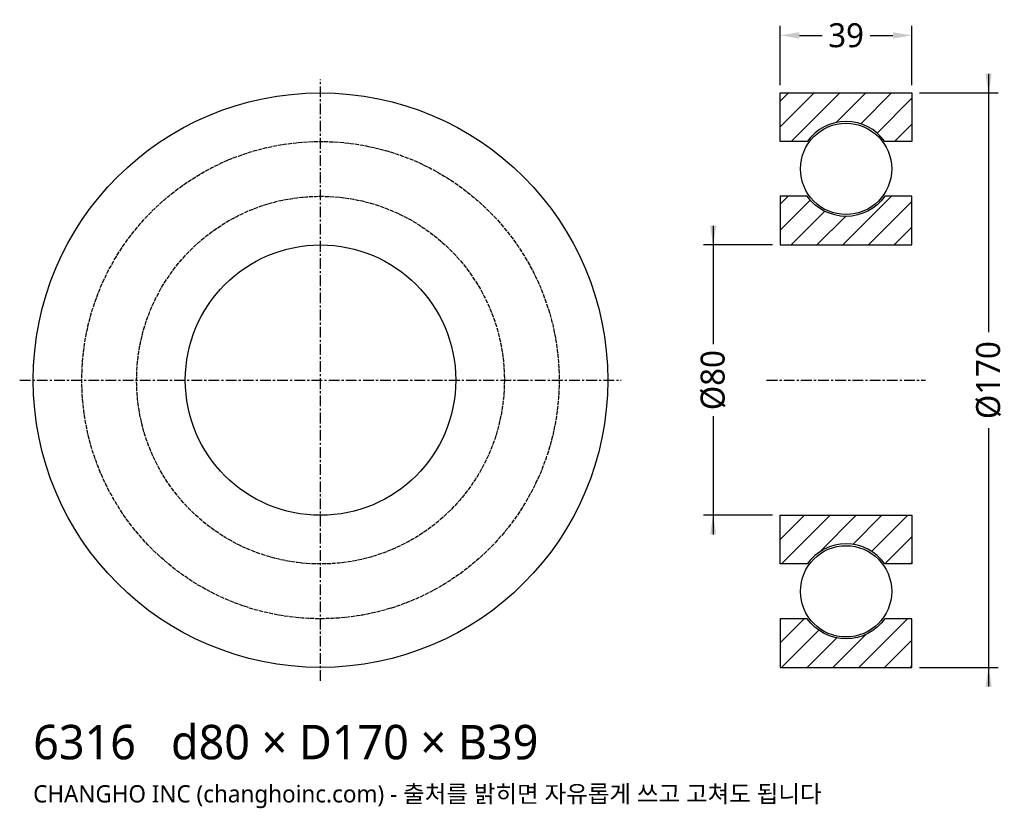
# Model space of a CAD drawing. Header units: millimetres. Extents: x -89 to 202, y -127 to 107.
import ezdxf

# ---------------------------------------------------------------- set-up
doc = ezdxf.new("R2010")
doc.units = ezdxf.units.MM
doc.linetypes.add('CENTER', pattern=[5.08, 3.175, -0.635, 0.635, -0.635])
doc.linetypes.add('DASHED', pattern=[1.524, 1.27, -0.254])
for name, color, linetype in [('문자', 7, 'CONTINUOUS'), ('숨은선', 3, 'DASHED'), ('외형선', 7, 'CONTINUOUS'), ('중심선', 1, 'CENTER'), ('치수', 4, 'CONTINUOUS'), ('해칭', 8, 'CONTINUOUS')]:
    doc.layers.add(name, color=color, linetype=linetype)
doc.styles.add('CH_KOR', font='malgun.ttf')
doc.dimstyles.new('CH_DIM', dxfattribs={"dimtxt": 2.5, "dimasz": 2, "dimexe": 1, "dimexo": 0.8, "dimgap": 0.8, "dimtad": 1, "dimdec": 0, "dimtxsty": 'CH_KOR', "dimcen": 2.5, "dimclrd": 4, "dimclre": 4, "dimclrt": 4, "dimazin": 3, "dimtfac": 1, "dimtmove": 0, "dimatfit": 3})

# ---------------------------------------------------------------- blocks, each defined once
blk = doc.blocks.new('_CLOSEDFILLED')
at = {"color": 0, "linetype": 'BYBLOCK'}
blk.add_solid([(-1, 0.164), (0, 0), (-1, -0.164)], dxfattribs=at)
blk = doc.blocks.new('*D1')
at = {"color": 4}
for p, q in [((197.67, 90.67), (197.67, 14.17)), ((177.27, 85), (200.5, 85)), ((197.67, -14.17), (197.67, -90.67)), ((177.27, -85), (200.5, -85))]:
    blk.add_line(p, q, dxfattribs=at)
at = {"layer": 'Defpoints'}
for p in [(175, 85), (197.67, 85), (175, -85)]:
    blk.add_point(p, dxfattribs=at)
at = {"layer": '치수', "color": 4, "xscale": 5.666666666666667, "yscale": 5.666666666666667}
for p, rotation in [((197.67, 85), 270), ((197.67, -85), 90)]:
    blk.add_blockref('_CLOSEDFILLED', p, dxfattribs=dict(at, rotation=rotation))
at = {"layer": '치수', "color": 4, "insert": (197.67, 0), "char_height": 7.083, "attachment_point": 5, "rotation": 90, "style": 'CH_KOR'}
blk.add_mtext('Ø170', dxfattribs=at)
blk = doc.blocks.new('*D2')
at = {"color": 4}
for p, q in [((116.17, 45.67), (116.17, 10.63)), ((133.73, 40), (113.33, 40)), ((116.17, -10.62), (116.17, -45.67)), ((133.73, -40), (113.33, -40))]:
    blk.add_line(p, q, dxfattribs=at)
at = {"layer": 'Defpoints'}
for p in [(116.17, 40), (136, 40), (136, -40)]:
    blk.add_point(p, dxfattribs=at)
at = {"layer": '치수', "color": 4, "xscale": 5.666666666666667, "yscale": 5.666666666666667}
for p, rotation in [((116.17, 40), 270), ((116.17, -40), 90)]:
    blk.add_blockref('_CLOSEDFILLED', p, dxfattribs=dict(at, rotation=rotation))
at = {"layer": '치수', "color": 4, "insert": (116.17, 0), "char_height": 7.083, "attachment_point": 5, "rotation": 90, "style": 'CH_KOR'}
blk.add_mtext('Ø80', dxfattribs=at)
blk = doc.blocks.new('*D3')
at = {"color": 4}
for p, q in [((136, 87.27), (136, 104.83)), ((141.67, 102), (148.42, 102)), ((162.58, 102), (169.33, 102)), ((175, 87.27), (175, 104.83))]:
    blk.add_line(p, q, dxfattribs=at)
at = {"layer": 'Defpoints'}
for p in [(136, 102), (136, 85), (175, 85)]:
    blk.add_point(p, dxfattribs=at)
at = {"layer": '치수', "color": 4, "xscale": 5.666666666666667, "yscale": 5.666666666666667, "rotation": 180}
blk.add_blockref('_CLOSEDFILLED', (136, 102), dxfattribs=at)
at = {"layer": '치수', "color": 4, "xscale": 5.666666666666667, "yscale": 5.666666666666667}
blk.add_blockref('_CLOSEDFILLED', (175, 102), dxfattribs=at)
at = {"layer": '치수', "color": 4, "insert": (155.5, 102), "char_height": 7.083, "attachment_point": 5, "style": 'CH_KOR'}
blk.add_mtext('39', dxfattribs=at)

msp = doc.modelspace()

# ---------------------------------------------------------------- hatches: boundary and pattern name
at = {"layer": '해칭'}
h = msp.add_hatch(dxfattribs=at)
h.set_pattern_fill('ANSI31', scale=1.7)
h.paths.add_polyline_path([(136, 85), (175, 85), (175, 70.6), (166.97, 70.6, 0.51797), (144.03, 70.6), (136, 70.6)])
h = msp.add_hatch(dxfattribs=at)
h.set_pattern_fill('ANSI31', scale=1.7)
h.paths.add_polyline_path([(136, 40), (175, 40), (175, 54.4), (166.97, 54.4, -0.51797), (144.03, 54.4), (136, 54.4)])
h = msp.add_hatch(dxfattribs=at)
h.set_pattern_fill('ANSI31', scale=1.7)
h.paths.add_polyline_path([(136, -40), (175, -40), (175, -54.4), (166.97, -54.4, 0.51797), (144.03, -54.4), (136, -54.4)])
h = msp.add_hatch(dxfattribs=at)
h.set_pattern_fill('ANSI31', scale=1.7)
h.paths.add_polyline_path([(136, -85), (175, -85), (175, -70.6), (166.97, -70.6, -0.51797), (144.03, -70.6), (136, -70.6)])

# ---------------------------------------------------------------- linework, layer by layer
at = {"layer": '숨은선'}
for radius in [70.6, 54.4]:
    msp.add_circle((0, 0), radius, dxfattribs=at)
at = {"layer": '외형선'}
for points in [[(136, 85), (175, 85), (175, 70.6), (166.97, 70.6, 0.51797), (144.03, 70.6), (136, 70.6)], [(136, 40), (175, 40), (175, 54.4), (166.97, 54.4, -0.51797), (144.03, 54.4), (136, 54.4)], [(136, -40), (175, -40), (175, -54.4), (166.97, -54.4, 0.51797), (144.03, -54.4), (136, -54.4)], [(136, -85), (175, -85), (175, -70.6), (166.97, -70.6, -0.51797), (144.03, -70.6), (136, -70.6)]]:
    msp.add_lwpolyline(points, format="xyb", close=True, dxfattribs=at)
for centre, radius in [((0, 0), 85), ((155.5, 62.5), 13.5), ((0, 0), 40), ((155.5, -62.5), 13.5)]:
    msp.add_circle(centre, radius, dxfattribs=at)
at = {"layer": '중심선'}
for p, q in [((0, -89), (0, 89)), ((-89, 0), (89, 0)), ((132, 0), (179, 0))]:
    msp.add_line(p, q, dxfattribs=at)

# ---------------------------------------------------------------- texts
at = {"layer": '문자', "style": 'CH_KOR'}
for s, height, p in [('6316   d80 × D170 × B39', 10.2, (-85, -112.2)), ('CHANGHO INC (changhoinc.com) - 출처를 밝히면 자유롭게 쓰고 고쳐도 됩니다', 5.1, (-85, -124.95))]:
    msp.add_text(s, height=height, dxfattribs=at).set_placement(p)

# ---------------------------------------------------------------- dimensions: what is measured, and where the dimension line sits
at = {"layer": '치수'}
dim = msp.add_linear_dim(base=(136, 102), p1=(136, 85), p2=(175, 85), dimstyle='CH_DIM', override={"dimscale": 2.833333}, dxfattribs=at)
dim.commit()
dim.dimension.update_dxf_attribs({"geometry": '*D3', "text_midpoint": (155.5, 102)})
for base, p1, p2, text, picture, middle in [((197.67, 85), (175, 85), (175, -85), 'Ø170', '*D1', (197.67, 0)), ((116.17, 40), (136, 40), (136, -40), 'Ø80', '*D2', (116.17, 0))]:
    dim = msp.add_linear_dim(base=base, p1=p1, p2=p2, angle=90, text=text, dimstyle='CH_DIM', override={"dimscale": 2.833333}, dxfattribs=at)
    dim.commit()
    dim.dimension.update_dxf_attribs({"geometry": picture, "text_midpoint": middle})

doc.saveas('drawing.dxf')
